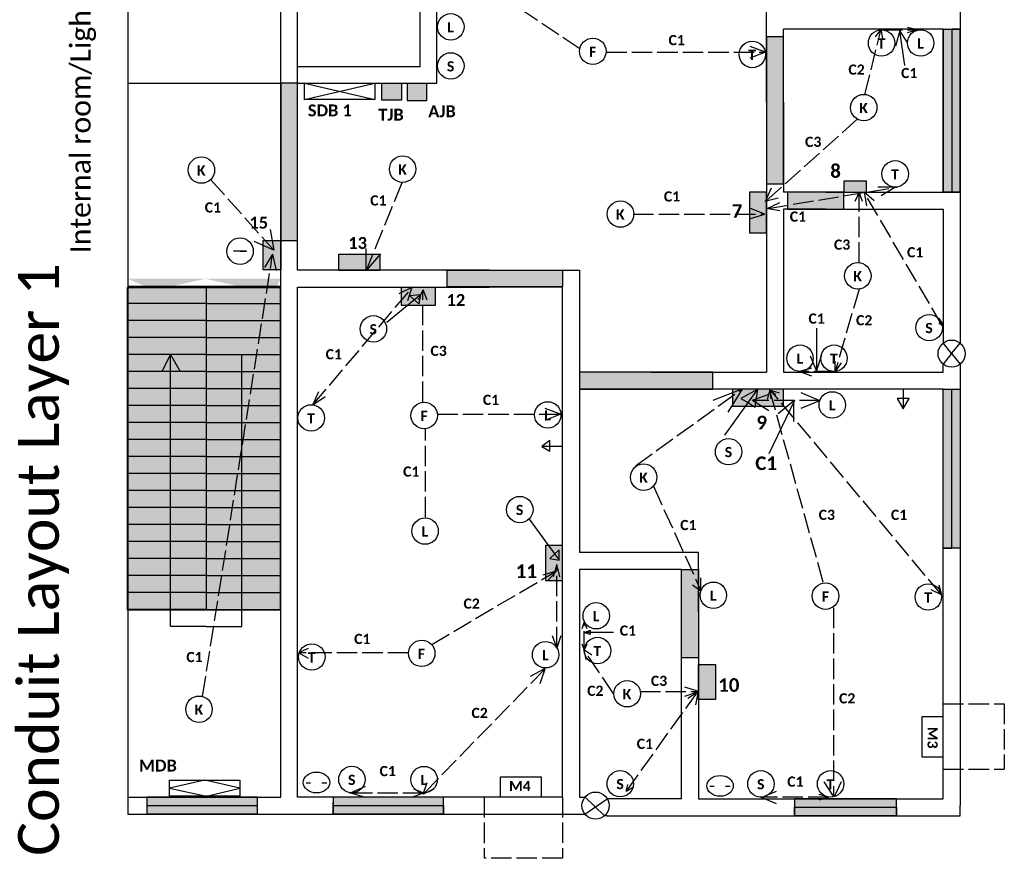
# Model space of a CAD drawing. Header units: inches. Extents: x -300 to 280, y -512 to 304.
# Tile 1 of 2: x -300 to 280, y -512 to -18. Entities that reach past the tile are written whole.
import ezdxf

# ---------------------------------------------------------------- set-up
doc = ezdxf.new("R2010")
doc.units = ezdxf.units.IN
doc.header["$MEASUREMENT"] = 0
doc.linetypes.add('ACAD_ISO02W100', pattern=[15, 12, -3])
doc.layers.get('0').update_dxf_attribs({"lineweight": 30})
doc.layers.get('Defpoints').update_dxf_attribs({"linetype": 'ACAD_ISO02W100', "lineweight": 30})
doc.layers.add('Black', color=7, linetype='Continuous', lineweight=30)

# ---------------------------------------------------------------- blocks, each defined once
blk = doc.blocks.new('TV2')
blk.add_ellipse((186.73, 260.51), major_axis=(7.79, 0), ratio=0.785714)
blk = doc.blocks.new('TVV2')
for p, q in [((180.6, 260.31), (183.17, 260.31)), ((189.91, 260.31), (192.75, 260.31))]:
    blk.add_line(p, q)
blk.add_blockref('TV2', (0, 0))
blk = doc.blocks.new('tttt')
for p, q in [((115.5, -269.5), (135, -242.5)), ((135, -242.5), (125, -248)), ((133.5, -253), (135, -242.5)), ((125, -248), (129.5, -250.5)), ((129.5, -250.5), (133.5, -253))]:
    blk.add_line(p, q)
blk = doc.blocks.new('pp')
for p, q in [((-331.2, -121.5), (-377, -121.5)), ((-287, -121.5), (-377, -121.5)), ((-331.2, -121.5), (-331.2, -131.5)), ((-331.2, -121.5), (-287, -121.5)), ((-331.2, -131.5), (-377, -131.5)), ((-331.2, -131.5), (-331.2, -141.5)), ((-331.2, -131.5), (-287, -131.5)), ((-331.2, -141.5), (-377, -141.5)), ((-331.2, -141.5), (-331.2, -151.5)), ((-331.2, -141.5), (-287, -141.5)), ((-331.2, -151.5), (-377, -151.5)), ((-331.2, -151.5), (-331.2, -161.5)), ((-331.2, -151.5), (-287, -151.5)), ((-331.2, -161.5), (-377, -161.5)), ((-352.2, -161.5), (-357.23, -171.5)), ((-352.2, -321.5), (-352.2, -161.5)), ((-352.2, -161.5), (-346.45, -171.5)), ((-331.2, -161.5), (-331.2, -171.5)), ((-331.2, -161.5), (-287, -161.5)), ((-310.2, -321.5), (-310.2, -161.5)), ((-331.2, -171.5), (-377, -171.5)), ((-331.2, -171.5), (-331.2, -181.5)), ((-331.2, -171.5), (-287, -171.5)), ((-331.2, -181.5), (-377, -181.5)), ((-331.2, -181.5), (-331.2, -191.5)), ((-331.2, -181.5), (-287, -181.5)), ((-331.2, -191.5), (-377, -191.5)), ((-331.2, -191.5), (-331.2, -201.5)), ((-331.2, -191.5), (-287, -191.5)), ((-331.2, -201.5), (-377, -201.5)), ((-331.2, -201.5), (-331.2, -211.5)), ((-331.2, -201.5), (-287, -201.5)), ((-331.2, -211.5), (-377, -211.5)), ((-331.2, -211.5), (-331.2, -221.5)), ((-331.2, -211.5), (-287, -211.5)), ((-331.2, -221.5), (-377, -221.5)), ((-331.2, -221.5), (-331.2, -231.5)), ((-331.2, -221.5), (-287, -221.5)), ((-331.2, -231.5), (-377, -231.5)), ((-331.2, -231.5), (-331.2, -241.5)), ((-331.2, -231.5), (-287, -231.5)), ((-331.2, -241.5), (-377, -241.5)), ((-331.2, -241.5), (-331.2, -251.5)), ((-331.2, -241.5), (-287, -241.5)), ((-331.2, -251.5), (-377, -251.5)), ((-331.2, -251.5), (-331.2, -261.5)), ((-331.2, -251.5), (-287, -251.5)), ((-331.2, -261.5), (-377, -261.5)), ((-331.2, -261.5), (-331.2, -271.5)), ((-331.2, -261.5), (-287, -261.5)), ((-331.2, -271.5), (-377, -271.5)), ((-331.2, -271.5), (-331.2, -281.5)), ((-331.2, -271.5), (-287, -271.5)), ((-331.2, -281.5), (-377, -281.5)), ((-331.2, -281.5), (-331.2, -291.5)), ((-331.2, -281.5), (-287, -281.5)), ((-331.2, -291.5), (-377, -291.5)), ((-331.2, -291.5), (-331.2, -301.5)), ((-331.2, -291.5), (-287, -291.5)), ((-331.2, -301.5), (-377, -301.5)), ((-331.2, -301.5), (-331.2, -311.5)), ((-331.2, -301.5), (-287, -301.5)), ((-331.2, -311.5), (-377, -311.5)), ((-377, -311.5), (-287, -311.5)), ((-331.2, -311.5), (-287, -311.5)), ((-331.2, -321.5), (-352.2, -321.5)), ((-331.2, -321.5), (-310.2, -321.5))]:
    blk.add_line(p, q)

msp = doc.modelspace()

# ---------------------------------------------------------------- hatches: boundary and pattern name
h = msp.add_hatch(color=256)
h.set_gradient(color1=(204, 204, 0), color2=(204, 204, 0), tint=1)
h.paths.add_polyline_path([(149.5, -28), (139.5, -28), (139.5, -114.5), (149.5, -114.5)])
h = msp.add_hatch(color=256)
h.set_gradient(color1=(63, 255, 0), color2=(63, 255, 0), tint=1)
h.paths.add_polyline_path([(243.53, -23.47), (243.53, -119.47), (249, -119.47), (249, -23.47)], flags=17)
h.paths.add_polyline_path([(253.53, -119.47), (253.53, -23.47), (249, -23.47), (249, -119.47)], flags=17)
h.paths.add_polyline_path([(243.53, -23.47), (243.53, -119.47), (249, -119.47), (253.53, -119.47), (253.53, -23.47), (249, -23.47)])
h = msp.add_hatch(color=256)
h.set_gradient(color1=(63, 255, 0), color2=(63, 255, 0), tint=1)
h.paths.add_polyline_path([(243.53, -23.47), (253.5, -23.47), (253.5, -119.5), (243.53, -119.5)])
h = msp.add_hatch(color=256)
h.set_gradient(color1=(204, 204, 0), color2=(204, 204, 0), tint=1)
h.paths.add_polyline_path([(-136.47, -55.41), (-146.23, -55.41), (-146.23, -147.89), (-136.47, -147.89)])
h = msp.add_hatch(color=256)
h.set_gradient(color1=(153, 153, 0), color2=(153, 153, 0), tint=1)
h.paths.add_polyline_path([(-86.71, -55.39), (-75.13, -55.39), (-75.13, -65.37), (-86.71, -65.37)])
h = msp.add_hatch(color=256)
h.set_gradient(color1=(0, 191, 255), color2=(0, 191, 255), tint=1)
h.paths.add_polyline_path([(-60.23, -55.53), (-71.82, -55.53), (-71.82, -65.51), (-60.23, -65.51)])
h = msp.add_hatch(color=256)
h.set_gradient(color1=(192, 192, 192), color2=(192, 192, 192), tint=1)
h.paths.add_polyline_path([(185, -119.47), (198.5, -119.47), (198.5, -113), (185, -113)])
h = msp.add_hatch(color=256)
h.set_gradient(color1=(192, 192, 192), color2=(192, 192, 192), tint=1)
h.paths.add_polyline_path([(-88, -165.5), (-112, -165.5), (-112, -156), (-88, -156)])
h.paths.add_polyline_path([(-146.23, -165.16), (-156.67, -165.16), (-156.67, -147.89), (-146.23, -147.89)])
h.paths.add_polyline_path([(-55.26, -175.53), (-75.44, -175.53), (-75.44, -185.9), (-55.26, -185.9)])
h.paths.add_polyline_path([(19.5, -327.5), (9.5, -327.5), (9.5, -348), (19.5, -348)])
h.paths.add_polyline_path([(139.5, -119.5), (129.5, -119.5), (129.5, -143.5), (139.5, -143.5)])
h.paths.add_polyline_path([(149.5, -235.5), (119.5, -235.5), (119.5, -245.5), (149.5, -245.5)])
edge = h.paths.add_edge_path()
edge.add_line((-190.47, -180.47), (-146.28, -180.47))
edge.add_line((-190.47, -170.47), (-146.28, -170.47))
edge.add_line((-190.47, -180.47), (-236.28, -180.47))
edge.add_line((-190.47, -170.47), (-236.28, -170.47))
edge.add_line((-190.47, -190.47), (-236.28, -190.47))
edge.add_line((-190.47, -200.47), (-236.28, -200.47))
edge.add_line((-190.47, -210.47), (-236.28, -210.47))
edge.add_line((-190.47, -220.47), (-236.28, -220.47))
edge.add_line((-190.47, -230.47), (-236.28, -230.47))
edge.add_line((-190.47, -240.47), (-236.28, -240.47))
edge.add_line((-190.47, -240.47), (-146.28, -240.47))
edge.add_line((-190.47, -230.47), (-146.28, -230.47))
edge.add_line((-190.47, -220.47), (-146.28, -220.47))
edge.add_line((-190.47, -210.47), (-146.28, -210.47))
edge.add_line((-190.47, -200.47), (-146.28, -200.47))
edge.add_line((-190.47, -190.47), (-146.28, -190.47))
edge.add_line((-190.47, -350.47), (-146.28, -350.47))
edge.add_line((-190.47, -340.47), (-146.28, -340.47))
edge.add_line((-190.47, -330.47), (-146.28, -330.47))
edge.add_line((-190.47, -320.47), (-146.28, -320.47))
edge.add_line((-190.47, -310.47), (-146.28, -310.47))
edge.add_line((-190.47, -300.47), (-146.28, -300.47))
edge.add_line((-190.47, -290.47), (-146.28, -290.47))
edge.add_line((-190.47, -280.47), (-146.28, -280.47))
edge.add_line((-190.47, -270.47), (-146.28, -270.47))
edge.add_line((-190.47, -260.47), (-146.28, -260.47))
edge.add_line((-190.47, -250.47), (-146.28, -250.47))
edge.add_line((-190.47, -250.47), (-236.28, -250.47))
edge.add_line((-190.47, -260.47), (-236.28, -260.47))
edge.add_line((-190.47, -270.47), (-236.28, -270.47))
edge.add_line((-190.47, -280.47), (-236.28, -280.47))
edge.add_line((-190.47, -290.47), (-236.28, -290.47))
edge.add_line((-190.47, -300.47), (-236.28, -300.47))
edge.add_line((-190.47, -310.47), (-236.28, -310.47))
edge.add_line((-190.47, -320.47), (-236.28, -320.47))
edge.add_line((-190.47, -330.47), (-236.28, -330.47))
edge.add_line((-190.47, -340.47), (-236.28, -340.47))
edge.add_line((-190.47, -350.47), (-236.28, -350.47))
h = msp.add_hatch(color=256)
h.set_gradient(color1=(204, 204, 0), color2=(204, 204, 0), tint=1)
h.paths.add_polyline_path([(185, -119.47), (152, -119.47), (152, -129.5), (185, -129.5)])
h = msp.add_hatch(color=256)
h.set_gradient(color1=(204, 204, 0), color2=(204, 204, 0), tint=1)
h.paths.add_polyline_path([(19.55, -175.24), (-48.4, -175.24), (-48.4, -165.36), (19.55, -165.36)])
h = msp.add_hatch(color=256)
h.set_gradient(color1=(192, 192, 192), color2=(192, 192, 192), tint=1)
h.paths.add_polyline_path([(-146.5, -175.5), (-146.5, -365.5), (-236.5, -365.5), (-236.5, -175.5)])
h = msp.add_hatch(color=256)
h.set_gradient(color1=(0, 255, 0), color2=(0, 255, 0), tint=1)
h.paths.add_polyline_path([(243.53, -235.47), (253.5, -235.47), (253.5, -329), (243.53, -329)])
h = msp.add_hatch(color=256)
h.set_gradient(color1=(204, 204, 0), color2=(204, 204, 0), tint=1)
h.paths.add_polyline_path([(89.53, -341.47), (99.5, -341.47), (99.5, -393.5), (89.53, -393.5)])
h = msp.add_hatch(color=256)
h.set_gradient(color1=(192, 192, 192), color2=(192, 192, 192), tint=1)
h.paths.add_polyline_path([(99.5, -397.5), (109.5, -397.5), (109.5, -418), (99.5, -418)])
h = msp.add_hatch(color=256)
h.set_gradient(color1=(0, 255, 0), color2=(0, 255, 0), tint=1)
h.paths.add_polyline_path([(-225, -475.5), (-225, -480.5), (-225, -485.5), (-160, -485.5), (-160, -480.5), (-160, -475.5)])
h = msp.add_hatch(color=256)
h.set_gradient(color1=(0, 255, 0), color2=(0, 255, 0), tint=1)
h.paths.add_polyline_path([(-115.5, -475.5), (-115.5, -480.5), (-115.5, -485.5), (-50.5, -485.5), (-50.5, -480.5), (-50.5, -475.5)])
h = msp.add_hatch(color=256)
h.set_gradient(color1=(0, 255, 0), color2=(0, 255, 0), tint=1)
h.paths.add_polyline_path([(216, -481.5), (216, -476.5), (156, -476.5), (156, -481.5), (156, -486.5), (216, -486.5)])
at = {"layer": 'Defpoints'}
h = msp.add_hatch(color=256, dxfattribs=at)
h.set_gradient(color1=(204, 204, 0), color2=(204, 204, 0), tint=1)
h.paths.add_polyline_path([(29.53, -235.47), (108, -235.47), (108, -225.5), (29.53, -225.5)])

# ---------------------------------------------------------------- linework, layer by layer
for p, q in [((139.53, -66.47), (139.53, 92.53)), ((-54.43, -55.41), (-54.47, 82.53)), ((-236.28, 22.52), (-236.28, -475.48)), ((-146.28, -55.48), (-146.28, 22.52)), ((-136.47, -55.41), (-136.47, 22.59)), ((-64.12, -45.7), (-64.12, 22.59)), ((253.53, -7.22), (253.53, -208.28)), ((228.5, -24), (222.5, -22.5)), ((243.53, -23.47), (149.53, -23.47)), ((149.53, -66.47), (149.53, -23.47)), ((207, -23.5), (203.5, -28)), ((208, -29), (207, -23.5)), ((218, -24.5), (215.5, -33.5)), ((221, -45), (218, -24.5)), ((222.5, -31.5), (218, -24.5)), ((222.5, -25.5), (228.5, -24)), ((243.53, -119.47), (243.53, -23.47)), ((243.53, -23.47), (248.53, -23.47)), ((243.53, -23.47), (243.53, -119.5)), ((248.53, -23.47), (248.53, -119.5)), ((253.5, -23.47), (248.53, -23.47)), ((253.5, -119.5), (253.5, -23.47)), ((138.89, -37.01), (130.05, -33.84)), ((130.05, -40.4), (138.6, -37.11)), ((-126.47, -45.7), (-136.47, -45.7)), ((-64.12, -45.7), (-126.47, -45.7)), ((-146.28, -55.48), (-236.28, -55.48)), ((-146.28, -165.48), (-146.28, -55.48)), ((-136.47, -165.47), (-136.47, -55.41)), ((-136.47, -55.41), (-54.43, -55.41)), ((-132.22, -55.41), (-90.82, -64.85)), ((-132.22, -64.85), (-90.82, -55.41)), ((139.53, -66.47), (139.53, -225.47)), ((149.53, -66.47), (149.53, -119.47)), ((139, -125), (142.5, -117)), ((174.53, -119.47), (149.53, -119.47)), ((174.53, -119.47), (243.53, -119.47)), ((194, -119.5), (191.5, -125)), ((196, -125), (194, -119.5)), ((197, -119.5), (198.5, -127.5)), ((203, -124.5), (197, -119.5)), ((216.5, -116.5), (205, -116.5)), ((207, -121.5), (215, -116.5)), ((243.53, -119.5), (248.53, -119.5)), ((248.53, -119.5), (253.5, -119.5)), ((146.5, -123), (138.5, -125)), ((140, -129), (147.5, -125.5)), ((138.58, -132.46), (130.22, -129.19)), ((130.22, -135.02), (138.64, -132.44)), ((147.5, -130.5), (139.5, -129)), ((174.53, -129.47), (149.53, -129.47)), ((149.53, -129.47), (149.53, -225.47)), ((174.53, -129.47), (243.53, -129.47)), ((243.53, -129.47), (243.53, -208.23)), ((-152.56, -141.48), (-150.27, -153.57)), ((-150.33, -153.59), (-161.8, -148.49)), ((-166.5, -154.21), (-174, -154.21)), ((-170.21, -154.21), (-166.5, -154.21)), ((-151.05, -155.98), (-155.9, -163.81)), ((-151.04, -155.89), (-148.88, -165.61)), ((-96.03, -165.55), (-96.03, -152.59)), ((-87.65, -155.79), (-96.03, -165.61)), ((-146.28, -475.48), (-146.28, -165.48)), ((-23.47, -165.47), (-136.47, -165.47)), ((-23.47, -165.47), (29.53, -165.47)), ((29.53, -165.47), (29.53, -170.47)), ((29.53, -170.47), (29.53, -331.47)), ((-236.5, -175.5), (-146.5, -175.5)), ((-236.5, -365.5), (-236.5, -175.5)), ((-146.5, -175.5), (-146.5, -365.5)), ((-136.47, -475.47), (-136.47, -175.47)), ((-136.47, -175.47), (-23.47, -175.47)), ((-68.76, -175.46), (-76.75, -179.33)), ((-71.42, -183.14), (-68.92, -175.28)), ((-62.57, -177.13), (-65.41, -183.05)), ((-60.02, -183.05), (-62.38, -177)), ((19.53, -175.47), (-23.47, -175.47)), ((19.53, -475.47), (19.53, -175.47)), ((-83.85, -195.98), (-64.09, -179.76)), ((-70.4, -180.21), (-64.09, -179.76)), ((-70.4, -180.21), (-64.99, -185.19)), ((-64.09, -179.76), (-64.99, -185.19)), ((243, -198), (241, -196.5)), ((242.5, -195.5), (243, -198)), ((169, -199.5), (169, -224.5)), ((248.5, -214.5), (243.53, -208.23)), ((248.5, -214.5), (253.53, -208.28)), ((169, -224.5), (165.5, -216)), ((172, -215.5), (169, -224.5)), ((180, -225), (180, -219)), ((183.5, -220), (180, -225)), ((248.5, -214.5), (243.47, -220.72)), ((248.5, -214.5), (253.53, -220.72)), ((71.53, -225.47), (29.53, -225.47)), ((71.53, -225.47), (139.53, -225.47)), ((149.53, -225.47), (243.53, -225.47)), ((166, -223), (159, -225)), ((159, -225), (166, -227.5)), ((243.53, -225.47), (243.53, -220.65)), ((253.53, -220.72), (253.53, -480.47)), ((-127.46, -244.54), (-123.91, -236.85)), ((71.53, -235.47), (29.53, -235.47)), ((243.53, -235.47), (71.53, -235.47)), ((125, -235.5), (108, -242)), ((117, -249), (125.5, -235.5)), ((141.5, -236), (140, -241.5)), ((145, -239), (141.5, -236)), ((142, -236), (142, -241)), ((142, -236), (147, -237.5)), ((170.5, -242), (160, -237.5)), ((220, -235.5), (220, -247)), ((243.53, -476.47), (243.53, -235.47)), ((243.53, -329), (243.53, -235.47)), ((243.53, -235.47), (248.53, -235.47)), ((248.53, -329), (248.53, -235.47)), ((248.53, -235.47), (253.5, -235.47)), ((253.5, -235.47), (253.5, -329)), ((-120.07, -239.96), (-127.32, -244.83)), ((141, -238.5), (131, -242)), ((131.5, -242), (141, -248)), ((156, -242), (141, -273.5)), ((155.5, -242.5), (146.5, -250)), ((155.5, -243), (155.5, -254.5)), ((160, -246.5), (171, -242)), ((220, -241), (216.5, -241)), ((216.5, -241), (220, -247)), ((220, -247), (223.5, -241)), ((223.5, -241), (220, -241)), ((18.37, -250.06), (9.27, -246.76)), ((9.27, -253.64), (18.09, -250.06)), ((12.15, -265.72), (7.42, -269.22)), ((12.15, -271.95), (12.15, -265.72)), ((18.92, -269.22), (7.42, -269.22)), ((7.42, -269.22), (12.15, -271.95)), ((0, -312), (17.5, -336)), ((17.5, -330), (12.04, -335.04)), ((17.5, -336), (17.5, -330)), ((243.53, -329), (248.53, -329)), ((253.5, -329), (248.53, -329)), ((12.04, -335.04), (17.5, -336)), ((94.53, -331.47), (29.53, -331.47)), ((99.53, -331.47), (94.53, -331.47)), ((99.53, -366.47), (99.53, -331.47)), ((16.19, -338.57), (14.13, -345.81)), ((17.9, -345.81), (16.24, -338.65)), ((89.53, -341.47), (29.53, -341.47)), ((29.53, -341.47), (29.53, -474.47)), ((89.53, -366.47), (89.53, -341.47)), ((15.82, -342.61), (8.04, -344.83)), ((10.72, -348.11), (15.79, -342.75)), ((101, -354), (101, -346.5)), ((96, -350.5), (101, -354)), ((241, -350.5), (242.5, -356.5)), ((242.5, -356.5), (236.5, -353.5)), ((-146.5, -365.5), (-236.5, -365.5)), ((89.53, -476.47), (89.53, -366.47)), ((99.53, -366.47), (99.53, -476.47)), ((32.36, -372.38), (30.88, -376.37)), ((34.11, -376.37), (32.43, -372.37)), ((16.04, -387.13), (13.69, -380.67)), ((18.54, -380.67), (16.15, -387.54)), ((35.91, -379.79), (32.37, -378.69)), ((32.43, -378.63), (35.91, -377.21)), ((49.59, -378.63), (32.43, -378.63)), ((35.91, -377.21), (35.91, -379.79)), ((-130.15, -387.99), (-135.52, -390.48)), ((32.3, -388.55), (31.08, -385.4)), ((33.85, -385.4), (32.37, -388.75)), ((-135.52, -390.67), (-130.15, -393.72)), ((36.78, -391.99), (32.05, -388.86)), ((32.11, -388.77), (33.24, -394.56)), ((9.02, -399.93), (0.51, -404.45)), ((6.36, -408.7), (9.28, -399.93)), ((99.49, -413.37), (91.57, -410.73)), ((91.57, -416.01), (99.49, -413.37)), ((93.32, -417.19), (99.31, -413.39)), ((99.31, -413.25), (97.85, -421.13)), ((-105.55, -473.08), (-96.4, -469.14)), ((-62.44, -473.69), (-60.13, -466.93)), ((56.99, -471.94), (58.01, -468.09)), ((179, -475), (173.5, -466.5)), ((183.5, -466.5), (179.5, -475)), ((-96.4, -475.78), (-105.51, -472.92)), ((-62.44, -472.92), (-67.97, -470.77)), ((-67.97, -475.06), (-62.34, -473.02)), ((-56.08, -470.8), (-62.49, -473.83)), ((29.53, -474.47), (29.53, -475.47)), ((60.79, -469.96), (56.99, -472.16)), ((137, -475.5), (145.5, -472)), ((176.5, -475.5), (170.5, -474)), ((-236.28, -475.48), (-146.28, -475.48)), ((-236.28, -475.48), (-236.28, -485.48)), ((-160, -475.5), (-225, -475.5)), ((-225, -475.5), (-225, -480.5)), ((-225, -480.5), (-160, -480.5)), ((-225, -480.5), (-225, -485.48)), ((-160, -480.5), (-160, -475.5)), ((-160, -485.5), (-160, -480.5)), ((19.53, -475.47), (-136.47, -475.47)), ((-115.5, -475.5), (-115.5, -480.5)), ((-50.5, -475.5), (-115.5, -475.5)), ((-115.5, -475.5), (-115.5, -480.5)), ((-50.5, -475.5), (-115.5, -475.5)), ((-115.5, -485.5), (-115.5, -478.5)), ((-115.5, -480.5), (-115.5, -485.5)), ((-115.5, -480.5), (-50.5, -480.5)), ((-50.5, -480.5), (-50.5, -475.5)), ((-50.5, -480.5), (-50.5, -475.5)), ((-50.5, -485.5), (-50.5, -480.5)), ((-50.5, -480.5), (-50.5, -485.5)), ((29.53, -475.47), (32.78, -475.47)), ((32.74, -485.48), (45.91, -476.47)), ((32.78, -475.47), (44.32, -486.47)), ((89.53, -476.47), (45.91, -476.47)), ((99.53, -476.47), (243.53, -476.47)), ((145.5, -479.5), (136, -475.5)), ((156, -476.5), (156, -481.5)), ((216, -476.5), (156, -476.5)), ((156, -476.5), (156, -481.5)), ((216, -476.5), (156, -476.5)), ((170.5, -477), (176, -475.5)), ((216, -481.5), (216, -476.5)), ((216, -481.5), (216, -476.5)), ((253.53, -486.47), (253.53, -480.47)), ((-236.28, -485.48), (32.74, -485.48)), ((-160, -485.5), (-225, -485.5)), ((-115.5, -485.5), (-50.5, -485.5)), ((-50.5, -485.5), (-115.5, -485.5)), ((45.91, -486.47), (44.32, -486.47)), ((45.91, -486.47), (253.53, -486.47)), ((156, -481.5), (156, -486.5)), ((156, -481.5), (216, -481.5)), ((156, -486.47), (156, -481.5)), ((216, -486.47), (156, -486.47)), ((156, -486.5), (216, -486.5)), ((216, -486.5), (216, -481.5)), ((216, -481.5), (216, -486.47))]:
    msp.add_line(p, q)
for points in [[(149.5, -28), (139.5, -28), (139.5, -114.5), (149.5, -114.5)], [(243.53, -23.47), (253.5, -23.47), (253.5, -119.5), (243.53, -119.5)], [(-136.47, -55.41), (-146.23, -55.41), (-146.23, -147.89), (-136.47, -147.89)], [(-86.71, -55.39), (-75.13, -55.39), (-75.13, -65.37), (-86.71, -65.37)], [(-60.23, -55.53), (-71.82, -55.53), (-71.82, -65.51), (-60.23, -65.51)], [(185, -119.47), (198.5, -119.47), (198.5, -113), (185, -113)], [(139.5, -119.5), (129.5, -119.5), (129.5, -143.5), (139.5, -143.5)], [(185, -119.47), (152, -119.47), (152, -129.5), (185, -129.5)], [(-146.23, -165.16), (-156.67, -165.16), (-156.67, -147.89), (-146.23, -147.89)], [(-88, -165.5), (-112, -165.5), (-112, -156), (-88, -156)], [(19.55, -175.24), (-48.4, -175.24), (-48.4, -165.36), (19.55, -165.36)], [(-55.26, -175.53), (-75.44, -175.53), (-75.44, -185.9), (-55.26, -185.9)], [(29.53, -235.47), (108, -235.47), (108, -225.5), (29.53, -225.5)], [(29.53, -235.47), (108, -235.47), (108, -225.5), (29.53, -225.5)], [(149.5, -235.5), (119.5, -235.5), (119.5, -245.5), (149.5, -245.5)], [(243.53, -235.47), (253.5, -235.47), (253.5, -329), (243.53, -329)], [(19.5, -327.5), (9.5, -327.5), (9.5, -348), (19.5, -348)], [(89.53, -341.47), (99.5, -341.47), (99.5, -393.5), (89.53, -393.5)], [(99.5, -397.5), (109.5, -397.5), (109.5, -418), (99.5, -418)], [(231.25, -452), (231.25, -428), (243.25, -428), (243.25, -452)], [(-17, -463.5), (7, -463.5), (7, -475.5), (-17, -475.5)]]:
    msp.add_lwpolyline(points, close=True)
for centre, radius in [((-46.21, -22.21), 7.79), ((37.36, -36.6), 7.79), ((207.29, -31.71), 7.79), ((230.29, -31.71), 7.79), ((131.23, -38.44), 7.79), ((-46.21, -45.21), 7.79), ((196.79, -69.71), 7.79), ((-74.53, -105.91), 7.79), ((-192.96, -106.47), 7.79), ((215.29, -108.71), 7.79), ((53.66, -132.37), 7.79), ((-170.21, -154.21), 7.79), ((193.29, -168.71), 7.79), ((-91.73, -199.94), 7.79), ((235.29, -199.21), 7.79), ((248.5, -214.5), 8), ((159.29, -217.21), 7.79), ((179.29, -217.21), 7.79), ((178.29, -244.71), 7.79), ((-61.87, -250.91), 7.79), ((10.86, -250.57), 7.79), ((-128.36, -252.34), 7.79), ((117.29, -272.21), 7.79), ((67.29, -287.21), 7.79), ((-5.6, -306.27), 7.79), ((-61.33, -318.93), 7.79), ((108.29, -356.71), 7.79), ((174.29, -357.21), 7.79), ((234.79, -357.71), 7.79), ((39.39, -368.76), 7.79), ((40.15, -389.24), 7.79), ((-127.99, -393.02), 7.79), ((-63.3, -390.89), 7.79), ((9.59, -391.71), 7.79), ((57.6, -414.64), 7.79), ((-194.34, -423.8), 7.79), ((-104.38, -465.12), 7.79), ((-61.93, -465.18), 7.79), ((53.51, -467.59), 7.79), ((136.29, -467.71), 7.79), ((177.29, -467.71), 7.79), ((39, -480.5), 8)]:
    msp.add_circle(centre, radius)
at = {"layer": 'Black'}
for p, q in [((-190.99, -465.57), (-211.69, -470.29)), ((-170.29, -470.29), (-190.99, -465.57)), ((-211.69, -470.29), (-190, -475.01)), ((-190, -475.01), (-170.29, -470.29))]:
    msp.add_line(p, q, dxfattribs=at)
for points in [[(-132.22, -55.41), (-90.82, -55.41), (-90.82, -64.85), (-132.22, -64.85)], [(-211.69, -465.57), (-170.29, -465.57), (-170.29, -475.01), (-211.69, -475.01)]]:
    msp.add_lwpolyline(points, close=True, dxfattribs=at)
at = {"layer": 'Defpoints'}
for p, q in [((29.8, -35.16), (-51.85, 19.34)), ((197.5, -62), (207, -23.5)), ((207.5, -24), (228.5, -24)), ((45.33, -37.01), (138.89, -37.01)), ((193, -76.5), (139, -125)), ((-187.3, -112.18), (-150.33, -153.59)), ((-74.91, -114.08), (-96.03, -165.55)), ((140.5, -129), (216.5, -116.5)), ((194, -161), (194, -119.5)), ((243, -198), (197, -119.5)), ((61.17, -132.46), (138.58, -132.46)), ((-192.26, -416.23), (-151.05, -155.98)), ((-127.32, -244.64), (-68.76, -175.46)), ((-62.57, -242.81), (-62.57, -177.13)), ((194, -176.5), (180, -225)), ((179.5, -225), (159, -225)), ((62.5, -280.5), (125, -235.5)), ((173, -349), (141.5, -236)), ((242.5, -356.5), (142, -236)), ((171, -242), (131.5, -242)), ((-54.13, -250.06), (18.37, -250.06)), ((-61.16, -310.7), (-61.16, -258.85)), ((73, -292.5), (101, -354)), ((16.19, -387.18), (16.19, -338.57)), ((-57.44, -385.58), (15.82, -342.61)), ((179, -364), (179, -475)), ((32.36, -389.82), (32.36, -372.38)), ((-71.27, -390.67), (-135.52, -390.67)), ((49.78, -414.85), (32.11, -388.77)), ((9.29, -400.05), (-62.44, -473.69)), ((57.11, -472.07), (99.31, -413.25)), ((65.14, -413.37), (99.49, -413.37)), ((243.5, -420.5), (279.5, -420.5)), ((279.5, -420.5), (279.5, -459)), ((243.5, -459), (279.5, -459)), ((-62.33, -473.08), (-105.55, -473.08)), ((-26.5, -475.5), (-26.5, -511.5)), ((19.53, -475.47), (19.53, -511.5)), ((176, -475.5), (137, -475.5)), ((19.53, -511.5), (-26.5, -511.5))]:
    msp.add_line(p, q, dxfattribs=at)

# ---------------------------------------------------------------- block references
for name, p in [('pp', (141, -53.5)), ('tttt', (-0.5, 7)), ('TVV2', (-311.95, -727.39)), ('TVV2', (-74.47, -729.39))]:
    msp.add_blockref(name, p)

# ---------------------------------------------------------------- texts
for s, insert, char_height, width, attachment_point, rotation in [('{\\fCalibri|b0|i0|c0|p34;\\H0.5x;Internal room/Light load Wiring}', (-270.12, -155.43), 24, 253.3138, 1, 90), ('\\pt264;{\\fCalibri|b0|i0|c0|p34;Conduit Layout Layer 1 }', (-285.8, -335.66), 24, 387.6408, 5, 90), ('\\pt66;{\\fCalibri|b1|i0|c0|p34;\\C3;M3}', (237.29, -440.51), 6, 17.8845, 5, 270)]:
    msp.add_mtext(s, dxfattribs=dict(insert=insert, char_height=char_height, width=width, attachment_point=attachment_point, rotation=rotation))
at = {"attachment_point": 5}
for s, insert, char_height, width in [('{\\fCalibri|b1|i0|c0|p34;L}', (-46.31, -22.46), 6, 17.8845), ('{\\fCalibri|b1|i0|c0|p34;C1}', (86.71, -30.01), 6, 17.8845), ('{\\fCalibri|b1|i0|c0|p34;T}', (207.19, -31.96), 6, 17.8845), ('{\\fCalibri|b1|i0|c0|p34;L}', (230.19, -31.96), 6, 17.8845), ('{\\fCalibri|b1|i0|c0|p34;F}', (37.25, -36.85), 6, 17.8845), ('{\\fCalibri|b1|i0|c0|p34;T}', (131.12, -38.69), 6, 17.8845), ('{\\fCalibri|b1|i0|c0|p34;\\C3;S}', (-46.31, -45.46), 6, 17.8845), ('{\\fCalibri|b1|i0|c0|p34;C2}', (192.56, -47.39), 6, 17.8845), ('{\\fCalibri|b1|i0|c0|p34;C1}', (223.56, -49.39), 6, 17.8845), ('{\\fCalibri|b1|i0|c0|p34;\\C1;SDB 1 }', (-117.38, -71.41), 7, 30.9224), ('{\\fCalibri|b1|i0|c0|p34;\\C4;AJB}', (-51.38, -71.91), 7, 17.8845), ('{\\fCalibri|b1|i0|c0|p34;K}', (196.69, -69.96), 6, 17.8845), ('{\\fCalibri|b1|i0|c0|p34;\\C40;TJB}', (-81.38, -73.91), 7, 17.8845), ('{\\fCalibri|b1|i0|c0|p34;C3}', (167.06, -89.89), 6, 17.8845), ('{\\fCalibri|b1|i0|c0|p34;K}', (-193.07, -106.72), 6, 17.8845), ('{\\fCalibri|b1|i0|c0|p34;K}', (-74.64, -106.16), 6, 17.8845), ('\\pt88;{\\fCalibri|b1|i0|c0|p34;\\C1; 8}', (178.8, -107.06), 8, 17.8845), ('{\\fCalibri|b1|i0|c0|p34;T}', (215.19, -108.96), 6, 17.8845), ('{\\fCalibri|b1|i0|c0|p34;C1}', (-88.84, -124.37), 6, 17.8845), ('{\\fCalibri|b1|i0|c0|p34;C1}', (83.96, -122), 6, 17.8845), ('{\\fCalibri|b1|i0|c0|p34;C1}', (-186.17, -128.48), 6, 17.8845), ('\\pt88;{\\fCalibri|b1|i0|c0|p34;\\C1; 7}', (120.86, -130.56), 8, 17.8845), ('{\\fCalibri|b1|i0|c0|p34;K}', (53.55, -132.61), 6, 17.8845), ('{\\fCalibri|b1|i0|c0|p34;C1}', (158.06, -133.89), 6, 17.8845), ('{\\fCalibri|b1|i0|c0|p34;\\C1;15}', (-159.2, -137.46), 7, 17.8845), ('{\\fCalibri|b1|i0|c0|p34;\\C1;13}', (-101.01, -149.4), 7, 17.8845), ('{\\fCalibri|b1|i0|c0|p34;C3}', (184.06, -150.39), 6, 17.8845), ('{\\fCalibri|b1|i0|c0|p34;C1}', (227.06, -154.89), 6, 17.8845), ('{\\fCalibri|b1|i0|c0|p34;K}', (193.19, -168.96), 6, 17.8845), ('{\\fCalibri|b1|i0|c0|p34;\\C1;12}', (-43.2, -182.96), 7, 17.8845), ('{\\fCalibri|b1|i0|c0|p34;C1}', (169.06, -193.89), 6, 17.8845), ('{\\fCalibri|b1|i0|c0|p34;C2}', (197.06, -194.89), 6, 17.8845), ('{\\fCalibri|b1|i0|c0|p34;S}', (235.19, -199.46), 6, 17.8845), ('{\\fCalibri|b1|i0|c0|p34;S}', (-91.83, -200.18), 6, 17.8845), ('{\\fCalibri|b1|i0|c0|p34;C1}', (-115.04, -214.91), 6, 17.8845), ('{\\fCalibri|b1|i0|c0|p34;C3}', (-53.37, -212.9), 6, 17.8845), ('{\\fCalibri|b1|i0|c0|p34;L}', (159.19, -217.46), 6, 17.8845), ('{\\fCalibri|b1|i0|c0|p34;T}', (179.19, -217.46), 6, 17.8845), ('{\\fCalibri|b1|i0|c0|p34;C1}', (-22.53, -241.72), 6, 17.8845), ('{\\fCalibri|b1|i0|c0|p34;L}', (178.19, -244.96), 6, 17.8845), ('{\\fCalibri|b1|i0|c0|p34;F}', (-61.98, -251.16), 6, 17.8845), ('{\\fCalibri|b1|i0|c0|p34;L}', (10.75, -250.82), 6, 17.8845), ('{\\fCalibri|b1|i0|c0|p34;T}', (-128.46, -252.59), 6, 17.8845), ('\\pt88;{\\fCalibri|b1|i0|c0|p34;\\C1; 9}', (135.36, -255.06), 8, 17.8845), ('{\\fCalibri|b1|i0|c0|p34;S}', (117.19, -272.46), 6, 17.8845), ('\\pt88;{\\fCalibri|b1|i0|c0|p34;C1}', (139.36, -279.06), 8, 17.8845), ('{\\fCalibri|b1|i0|c0|p34;C1}', (-69.46, -283.93), 6, 17.8845), ('{\\fCalibri|b1|i0|c0|p34;K}', (67.19, -287.46), 6, 17.8845), ('{\\fCalibri|b1|i0|c0|p34;S}', (-5.71, -306.52), 6, 17.8845), ('{\\fCalibri|b1|i0|c0|p34;C3}', (175.06, -309.39), 6, 17.8845), ('{\\fCalibri|b1|i0|c0|p34;C1}', (217.56, -309.39), 6, 17.8845), ('{\\fCalibri|b1|i0|c0|p34;C1}', (93.56, -315.39), 6, 17.8845), ('{\\fCalibri|b1|i0|c0|p34;L}', (-61.43, -319.17), 6, 17.8845), ('\\pt88;{\\fCalibri|b1|i0|c0|p34;\\C1; 11}', (-3.14, -342.56), 8, 17.8845), ('{\\fCalibri|b1|i0|c0|p34;C2}', (-33.93, -361.66), 6, 17.8845), ('{\\fCalibri|b1|i0|c0|p34;L}', (108.19, -356.96), 6, 17.8845), ('{\\fCalibri|b1|i0|c0|p34;F}', (174.19, -357.46), 6, 17.8845), ('{\\fCalibri|b1|i0|c0|p34;T}', (234.69, -357.96), 6, 17.8845), ('{\\fCalibri|b1|i0|c0|p34;L}', (39.28, -369.01), 6, 17.8845), ('{\\fCalibri|b1|i0|c0|p34;C1}', (58.01, -377.53), 6, 17.8845), ('{\\fCalibri|b1|i0|c0|p34;C1}', (-98.28, -382.43), 6, 17.8845), ('{\\fCalibri|b1|i0|c0|p34;F}', (-63.4, -391.14), 6, 17.8845), ('{\\fCalibri|b1|i0|c0|p34;T}', (40.04, -389.48), 6, 17.8845), ('{\\fCalibri|b1|i0|c0|p34;C1}', (-197.02, -393.09), 6, 17.8845), ('{\\fCalibri|b1|i0|c0|p34;T}', (-128.09, -393.27), 6, 17.8845), ('{\\fCalibri|b1|i0|c0|p34;L}', (9.49, -391.96), 6, 17.8845), ('{\\fCalibri|b1|i0|c0|p34;C3}', (76.34, -407.1), 6, 17.8845), ('\\pt88;{\\fCalibri|b1|i0|c0|p34;\\C1;10}', (117.36, -409.56), 8, 17.8845), ('{\\fCalibri|b1|i0|c0|p34;C2}', (38.84, -412.93), 6, 17.8845), ('{\\fCalibri|b1|i0|c0|p34;K}', (57.49, -414.89), 6, 17.8845), ('{\\fCalibri|b1|i0|c0|p34;C2}', (187.06, -417.39), 6, 17.8845), ('{\\fCalibri|b1|i0|c0|p34;K}', (-194.45, -424.05), 6, 17.8845), ('{\\fCalibri|b1|i0|c0|p34;C2}', (-29.23, -425.99), 6, 17.8845), ('{\\fCalibri|b1|i0|c0|p34;C1}', (68.01, -444.16), 6, 17.8845), ('{\\fCalibri|b1|i0|c0|p34;\\C1;MDB}', (-218.54, -456.92), 7, 17.8845), ('{\\fCalibri|b1|i0|c0|p34;C1}', (-83.31, -460.18), 6, 17.8845), ('{\\fCalibri|b1|i0|c0|p34;S}', (-104.48, -465.37), 6, 17.8845), ('{\\fCalibri|b1|i0|c0|p34;L}', (-62.04, -465.42), 6, 17.8845), ('{\\fCalibri|b1|i0|c0|p34;C1}', (156.56, -466.39), 6, 17.8845), ('\\pt66;{\\fCalibri|b1|i0|c0|p34;\\C3;M4}', (-5.55, -468.96), 6, 17.8845), ('{\\fCalibri|b1|i0|c0|p34;S}', (53.41, -467.84), 6, 17.8845), ('{\\fCalibri|b1|i0|c0|p34;S}', (136.19, -467.96), 6, 17.8845), ('{\\fCalibri|b1|i0|c0|p34;T}', (177.19, -467.96), 6, 17.8845)]:
    msp.add_mtext(s, dxfattribs=dict(at, insert=insert, char_height=char_height, width=width))

doc.saveas('drawing.dxf')
